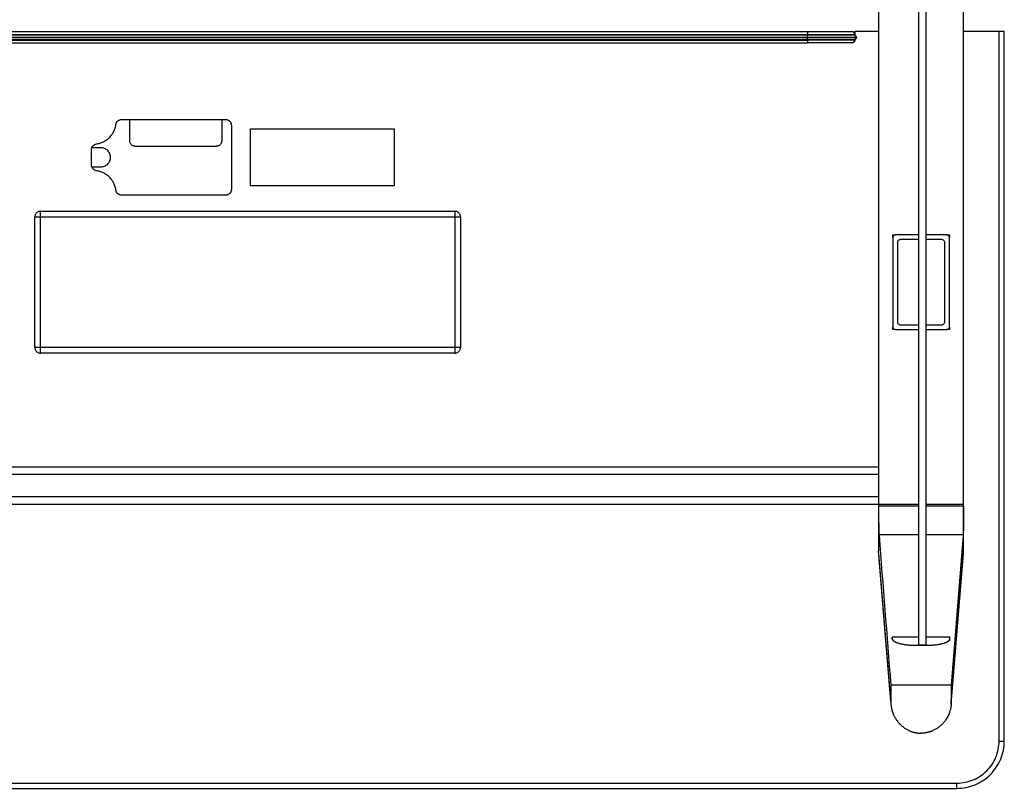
# Model space of a CAD drawing. Header units: millimetres. Extents: x -1402 to 198, y 625 to 2250.
# Tile 2 of 4: x -843 to 198, y 625 to 1437. Entities that reach past the tile are written whole.
import ezdxf

# ---------------------------------------------------------------- set-up
doc = ezdxf.new("R2010")
doc.units = ezdxf.units.MM

msp = doc.modelspace()

# ---------------------------------------------------------------- linework, layer by layer
at = {"color": 7, "linetype": 'Continuous', "lineweight": 25}
for p, q in [((107.6, 775.8), (107.6, 2098.4)), ((115.6, 775.8), (115.6, 2098.4)), ((155.1, 923), (155.1, 1998.8)), ((65.1, 1951.3), (65.1, 875.5)), ((-1193.9, 1424.6), (-9.9, 1424.6)), ((-1193.9, 1421.6), (-9.9, 1421.6)), ((-9.9, 1420.6), (-1193.9, 1420.6)), ((-1193.9, 1418.6), (-9.9, 1418.6)), ((-1193.9, 1416.6), (-9.9, 1416.6)), ((40.1, 1421.6), (40.1, 1420.6)), ((40.1, 1420.6), (40.1, 1420.6)), ((40.1, 1416.6), (40.1, 1416.6)), ((40.1, 1416.6), (40.1, 1415.6)), ((40.2, 1424.6), (40.2, 1421.9)), ((65.1, 1424.6), (40.2, 1424.6)), ((40.2, 1421.6), (40.2, 1420.6)), ((192.6, 1424.6), (155.1, 1424.6)), ((192.6, 674.6), (192.6, 1424.6)), ((198.1, 674.6), (198.1, 1424.6)), ((-1193.9, 1415.6), (-9.9, 1415.6)), ((-1193.9, 1412.6), (-9.9, 1412.6)), ((-735.1, 1331.6), (-625.1, 1331.6)), ((-726.9, 1331.1), (-726.9, 1309.6)), ((-628.9, 1309.6), (-628.9, 1331.1)), ((-619.1, 1325.6), (-619.1, 1257.6)), ((-598.9, 1321.6), (-446.9, 1321.6)), ((-598.9, 1261.6), (-598.9, 1321.6)), ((-446.9, 1321.6), (-446.9, 1261.6)), ((-756.9, 1301.6), (-766.4, 1301.6)), ((-720.9, 1303.6), (-634.9, 1303.6)), ((-766.9, 1283.4), (-766.9, 1299.9)), ((-766.4, 1281.6), (-756.9, 1281.6)), ((-446.9, 1261.6), (-598.9, 1261.6)), ((-625.1, 1251.6), (-735.1, 1251.6)), ((-826.9, 1090.6), (-826.9, 1228.6)), ((-820.9, 1234.6), (-382.9, 1234.6)), ((-820.9, 1228.6), (-382.9, 1228.6)), ((-820.9, 1090.6), (-820.9, 1228.6)), ((-382.9, 1228.6), (-382.9, 1090.6)), ((-376.9, 1228.6), (-376.9, 1090.6)), ((80.1, 1209.6), (83.1, 1209.6)), ((80.1, 1206.8), (80.1, 1209.6)), ((107.6, 1209.6), (83.1, 1209.6)), ((137.1, 1209.6), (115.6, 1209.6)), ((137.1, 1209.6), (140.1, 1209.6)), ((140.1, 1209.6), (140.1, 1207)), ((80.1, 1206.6), (80.1, 1112.6)), ((85.1, 1201.6), (85.1, 1117.6)), ((107.6, 1204.6), (88.1, 1204.6)), ((132.1, 1204.6), (115.6, 1204.6)), ((135.1, 1117.6), (135.1, 1201.6)), ((140.1, 1112.6), (140.1, 1206.6)), ((88.1, 1114.6), (107.6, 1114.6)), ((115.6, 1114.6), (132.1, 1114.6)), ((80.1, 1109.6), (80.1, 1112.5)), ((83.1, 1109.6), (80.1, 1109.6)), ((83.1, 1109.6), (107.6, 1109.6)), ((115.6, 1109.6), (137.1, 1109.6)), ((140.1, 1109.6), (137.1, 1109.6)), ((140.1, 1112.2), (140.1, 1109.6)), ((-382.9, 1090.6), (-820.9, 1090.6)), ((-382.9, 1084.6), (-820.9, 1084.6)), ((-1268.9, 964.6), (65.1, 964.6)), ((-1268.9, 956.6), (65.1, 956.6)), ((65.1, 932.6), (-1268.9, 932.6)), ((107.6, 924.6), (-1311.4, 924.6)), ((155.1, 924.6), (115.6, 924.6)), ((155.1, 875.5), (155.1, 923)), ((65.7, 892.5), (65.7, 891.7)), ((154.5, 891.7), (142.1, 733.8)), ((154.6, 892.5), (154.5, 891.7)), ((78.1, 716.3), (65.1, 875.5)), ((65.3, 872.9), (65.1, 875.3)), ((142.1, 716.3), (155.1, 875.5)), ((154.9, 872.9), (155.1, 875.3)), ((65.2, 872.9), (78.2, 713.5)), ((142, 713.5), (155, 872.9)), ((79.6, 784.5), (79.6, 782.6)), ((107.6, 784.5), (79.6, 784.5)), ((79.6, 782.7), (79.6, 784.5)), ((140.6, 784.5), (115.6, 784.5)), ((140.6, 782.6), (140.6, 784.5)), ((140.6, 784.5), (140.6, 784.5)), ((104.6, 775.8), (115.6, 775.8)), ((115.6, 775.5), (104.6, 775.5)), ((115.6, 775.8), (107.6, 775.8)), ((78.1, 733.8), (78.1, 716.3)), ((142.1, 733.8), (78.1, 733.8)), ((142.1, 733.8), (142.1, 716.3)), ((109.9, 682.8), (110.3, 682.8)), ((-1351.9, 630.1), (148.1, 630.1)), ((-1351.9, 624.6), (148.1, 624.6))]:
    msp.add_line(p, q, dxfattribs=at)
at = {"color": 8, "linetype": 'Continuous', "lineweight": 25}
for p, q in [((-9.9, 1421.6), (-9.9, 1420.6)), ((-9.9, 1416.6), (-9.9, 1415.6)), ((107.6, 923), (65.1, 923)), ((155.1, 923), (115.6, 923)), ((107.6, 892.5), (65.7, 892.5)), ((154.6, 892.5), (115.6, 892.5)), ((104.6, 775.5), (104.6, 775.8)), ((115.6, 775.5), (115.6, 775.8))]:
    msp.add_line(p, q, dxfattribs=at)
at = {"color": 7, "linetype": 'Continuous', "lineweight": 25}
for points, knots in [([(-9.9, 1424.6), (-9.9, 1424.6), (-9.9, 1424.6), (-9.9, 1424.3), (-9.9, 1424.1), (-9.9, 1423.5), (-9.9, 1423.1), (-9.9, 1422.4), (-9.9, 1422), (-9.9, 1421.6)], [0, 0, 0, 0, 0.25, 0.25, 0.5, 0.5, 0.75, 0.75, 1, 1, 1, 1]), ([(-9.9, 1424.6), (-3.7, 1424.6), (2.4, 1424.6), (13.8, 1424.6), (24.2, 1424.6), (31.2, 1424.6), (35.9, 1424.6), (37.1, 1424.6), (37.1, 1424.6)], [0, 0, 0, 0, 0.25, 0.25, 0.5, 0.75, 0.75, 1, 1, 1, 1]), ([(39.2, 1420.6), (38.7, 1420.6), (38, 1420.6), (36.3, 1420.6), (34.5, 1420.6), (32.8, 1420.6), (31.2, 1420.6), (29.1, 1420.6), (25.8, 1420.6), (20.9, 1420.6), (15.4, 1420.6), (10.7, 1420.6), (6.9, 1420.6), (3.9, 1420.6), (0.1, 1420.6), (-4.6, 1420.6), (-8, 1420.6), (-9.9, 1420.6)], [0, 0, 0, 0, 0.078776, 0.148236, 0.208384, 0.259215, 0.300724, 0.332911, 0.420972, 0.518027, 0.61615, 0.711948, 0.749235, 0.793489, 0.850038, 0.918877, 1, 1, 1, 1]), ([(-9.9, 1416.6), (-8, 1416.6), (-4.6, 1416.6), (0.1, 1416.6), (3.9, 1416.6), (6.9, 1416.6), (10.7, 1416.6), (15.4, 1416.6), (20.9, 1416.6), (25.8, 1416.6), (29.1, 1416.6), (31.2, 1416.6), (32.8, 1416.6), (34.5, 1416.6), (36.3, 1416.6), (38, 1416.6), (38.7, 1416.6), (39.2, 1416.6)], [0, 0, 0, 0, 0.081123, 0.149962, 0.206511, 0.250765, 0.288052, 0.38385, 0.481973, 0.579028, 0.667089, 0.699276, 0.740785, 0.791616, 0.851764, 0.921224, 1, 1, 1, 1]), ([(37.1, 1424.6), (37.5, 1424.6), (37.8, 1424.6), (38.6, 1424.3), (38.9, 1424.1), (39.5, 1423.5), (39.8, 1423.1), (40.1, 1422.4), (40.1, 1422), (40.1, 1421.6)], [0, 0, 0, 0, 0.25, 0.25, 0.5, 0.5, 0.75, 0.75, 1, 1, 1, 1]), ([(39.2, 1421.6), (39.3, 1421.9), (39.5, 1422.5), (39.4, 1423.3), (39, 1424), (38.5, 1424.3), (38.2, 1424.4)], [0, 0, 0, 0, 0.250826, 0.502607, 0.753117, 1, 1, 1, 1]), ([(39.1, 1421.6), (39.3, 1421.6), (40, 1421.6), (40.1, 1421.6), (40.1, 1421.6)], [0, 0, 0, 0, 0.32943, 1, 1, 1, 1]), ([(41.9, 1418.6), (41.8, 1418.9), (41.7, 1419.4), (41, 1420.1), (40.1, 1420.6), (39.5, 1420.6), (39.2, 1420.6)], [0, 0, 0, 0, 0.249642, 0.503743, 0.7558945, 1, 1, 1, 1]), ([(39.2, 1416.6), (39.5, 1416.7), (40.1, 1416.7), (41, 1417.2), (41.7, 1417.9), (41.8, 1418.4), (41.9, 1418.6)], [0, 0, 0, 0, 0.2441055, 0.496257, 0.750358, 1, 1, 1, 1]), ([(40.1, 1416.6), (40.4, 1416.6), (40.6, 1416.7), (41.1, 1416.9), (41.3, 1417), (41.7, 1417.4), (41.9, 1417.7), (42.1, 1418.1), (42.1, 1418.4), (42.1, 1418.6)], [0, 0, 0, 0, 0.25, 0.25, 0.5, 0.5, 0.75, 0.75, 1, 1, 1, 1]), ([(198.1, 1424.6), (198.1, 1424.6), (198, 1424.6), (197.6, 1424.6), (197.4, 1424.6), (197, 1424.6), (196.8, 1424.6), (196.2, 1424.6), (195.9, 1424.6), (195.3, 1424.6), (195, 1424.6), (194, 1424.6), (193.3, 1424.6), (192.6, 1424.6)], [0, 0, 0, 0, 0.25, 0.25, 0.375, 0.375, 0.5, 0.5, 0.625, 0.625, 0.75, 0.75, 1, 1, 1, 1]), ([(40.1, 1415.6), (40.1, 1415.6), (38.8, 1415.6), (33.8, 1415.6), (26.4, 1415.6), (15.3, 1415.6), (3.2, 1415.6), (-3.3, 1415.6), (-9.9, 1415.6)], [0, 0, 0, 0, 0.25, 0.25, 0.5, 0.75, 0.75, 1, 1, 1, 1]), ([(-9.9, 1415.6), (-9.9, 1415.3), (-9.9, 1414.9), (-9.9, 1414.2), (-9.9, 1413.8), (-9.9, 1413.2), (-9.9, 1413), (-9.9, 1412.7), (-9.9, 1412.6), (-9.9, 1412.6)], [0, 0, 0, 0, 0.25, 0.25, 0.5, 0.5, 0.75, 0.75, 1, 1, 1, 1]), ([(37.1, 1412.6), (37.1, 1412.6), (35.9, 1412.6), (31.2, 1412.6), (24.2, 1412.6), (13.8, 1412.6), (2.4, 1412.6), (-3.7, 1412.6), (-9.9, 1412.6)], [0, 0, 0, 0, 0.25, 0.25, 0.5, 0.75, 0.75, 1, 1, 1, 1]), ([(40.1, 1415.6), (40.1, 1415.3), (40.1, 1414.9), (39.8, 1414.2), (39.5, 1413.8), (38.9, 1413.2), (38.6, 1413), (37.8, 1412.7), (37.5, 1412.6), (37.1, 1412.6)], [0, 0, 0, 0, 0.25, 0.25, 0.5, 0.5, 0.75, 0.75, 1, 1, 1, 1]), ([(38.5, 1413.1), (38.4, 1413), (38, 1412.7), (37.5, 1412.7), (37.1, 1412.6)], [0, 0, 0, 0, 0.348185, 1, 1, 1, 1]), ([(38.2, 1412.8), (38.5, 1413), (39, 1413.3), (39.4, 1414), (39.5, 1414.8), (39.3, 1415.4), (39.2, 1415.6)], [0, 0, 0, 0, 0.246883, 0.497393, 0.749174, 1, 1, 1, 1]), ([(-761.7, 1305.8), (-760.5, 1306), (-759.3, 1306.3), (-756.9, 1307), (-755.6, 1307.5), (-753.3, 1308.6), (-752.1, 1309.3), (-749.9, 1310.9), (-748.9, 1311.7), (-747, 1313.7), (-746.1, 1314.7), (-744.6, 1316.9), (-743.9, 1318), (-742.7, 1320.4), (-742.3, 1321.6), (-741.5, 1324.1), (-741.2, 1325.3), (-741.1, 1326.5)], [0, 0, 0, 0, 0.125, 0.125, 0.25, 0.25, 0.375, 0.375, 0.5, 0.5, 0.625, 0.625, 0.75, 0.75, 0.875, 0.875, 1, 1, 1, 1]), ([(-741.1, 1326.5), (-741, 1327.1), (-740.8, 1327.8), (-740.1, 1329.1), (-739.6, 1329.7), (-738.5, 1330.7), (-737.8, 1331), (-736.5, 1331.5), (-735.8, 1331.6), (-735.1, 1331.6)], [0, 0, 0, 0, 0.25, 0.25, 0.5, 0.5, 0.75, 0.75, 1, 1, 1, 1]), ([(-727.4, 1331.6), (-727.3, 1331.6), (-727.3, 1331.6), (-727.1, 1331.6), (-727.1, 1331.5), (-727, 1331.4), (-726.9, 1331.4), (-726.9, 1331.3), (-726.9, 1331.2), (-726.9, 1331.1)], [0, 0, 0, 0, 0.25, 0.25, 0.5, 0.5, 0.75, 0.75, 1, 1, 1, 1]), ([(-628.9, 1331.1), (-628.9, 1331.2), (-628.9, 1331.3), (-628.8, 1331.4), (-628.8, 1331.4), (-628.7, 1331.5), (-628.6, 1331.6), (-628.5, 1331.6), (-628.4, 1331.6), (-628.4, 1331.6)], [0, 0, 0, 0, 0.25, 0.25, 0.5, 0.5, 0.75, 0.75, 1, 1, 1, 1]), ([(-625.1, 1331.6), (-624.8, 1331.6), (-624.4, 1331.6), (-623.7, 1331.5), (-623.3, 1331.4), (-622.6, 1331.1), (-622.2, 1330.9), (-621.5, 1330.4), (-621.2, 1330.2), (-620.6, 1329.6), (-620.3, 1329.3), (-619.9, 1328.6), (-619.7, 1328.2), (-619.4, 1327.5), (-619.3, 1327.1), (-619.2, 1326.4), (-619.1, 1326), (-619.1, 1325.6)], [0, 0, 0, 0, 0.125, 0.125, 0.25, 0.25, 0.375, 0.375, 0.5, 0.5, 0.625, 0.625, 0.75, 0.75, 0.875, 0.875, 1, 1, 1, 1]), ([(-766.9, 1299.9), (-766.9, 1300.5), (-766.8, 1301.2), (-766.3, 1302.6), (-765.9, 1303.3), (-764.9, 1304.4), (-764.3, 1304.9), (-763.1, 1305.5), (-762.4, 1305.7), (-761.7, 1305.8)], [0, 0, 0, 0, 0.25, 0.25, 0.5, 0.5, 0.75, 0.75, 1, 1, 1, 1]), ([(-756.9, 1281.6), (-756.3, 1281.6), (-755.7, 1281.7), (-754.4, 1281.9), (-753.8, 1282.1), (-752.6, 1282.6), (-752, 1282.9), (-750.8, 1283.6), (-750.3, 1284.1), (-749.3, 1285.1), (-748.9, 1285.6), (-748.1, 1286.7), (-747.8, 1287.3), (-747.3, 1288.6), (-747.2, 1289.2), (-746.9, 1290.4), (-746.9, 1291), (-746.9, 1292.2), (-746.9, 1292.8), (-747.2, 1294.1), (-747.3, 1294.7), (-747.8, 1295.9), (-748.1, 1296.5), (-748.9, 1297.7), (-749.3, 1298.2), (-750.3, 1299.2), (-750.8, 1299.6), (-752, 1300.4), (-752.6, 1300.7), (-753.8, 1301.2), (-754.4, 1301.4), (-755.7, 1301.6), (-756.3, 1301.6), (-756.9, 1301.6)], [0, 0, 0, 0, 0.0625, 0.0625, 0.125, 0.125, 0.1875, 0.1875, 0.25, 0.25, 0.3125, 0.3125, 0.375, 0.375, 0.4375, 0.4375, 0.5, 0.5, 0.5625, 0.5625, 0.625, 0.625, 0.6875, 0.6875, 0.75, 0.75, 0.8125, 0.8125, 0.875, 0.875, 0.9375, 0.9375, 1, 1, 1, 1]), ([(-726.9, 1309.6), (-726.9, 1309.3), (-726.9, 1308.9), (-726.7, 1308.2), (-726.6, 1307.8), (-726.3, 1307.1), (-726.1, 1306.7), (-725.7, 1306), (-725.4, 1305.7), (-724.8, 1305.1), (-724.5, 1304.8), (-723.8, 1304.4), (-723.5, 1304.2), (-722.7, 1303.9), (-722.3, 1303.8), (-721.6, 1303.7), (-721.2, 1303.6), (-720.9, 1303.6)], [0, 0, 0, 0, 0.125, 0.125, 0.25, 0.25, 0.375, 0.375, 0.5, 0.5, 0.625, 0.625, 0.75, 0.75, 0.875, 0.875, 1, 1, 1, 1]), ([(-634.9, 1303.6), (-634.5, 1303.6), (-634.2, 1303.7), (-633.4, 1303.8), (-633, 1303.9), (-632.3, 1304.2), (-631.9, 1304.4), (-631.3, 1304.8), (-630.9, 1305.1), (-630.3, 1305.7), (-630.1, 1306), (-629.6, 1306.7), (-629.5, 1307.1), (-629.2, 1307.8), (-629.1, 1308.2), (-628.9, 1308.9), (-628.9, 1309.3), (-628.9, 1309.6)], [0, 0, 0, 0, 0.125, 0.125, 0.25, 0.25, 0.375, 0.375, 0.5, 0.5, 0.625, 0.625, 0.75, 0.75, 0.875, 0.875, 1, 1, 1, 1]), ([(-761.7, 1277.4), (-762.4, 1277.5), (-763.1, 1277.7), (-764.3, 1278.4), (-764.9, 1278.9), (-765.9, 1280), (-766.3, 1280.7), (-766.8, 1282), (-766.9, 1282.7), (-766.9, 1283.4)], [0, 0, 0, 0, 0.25, 0.25, 0.5, 0.5, 0.75, 0.75, 1, 1, 1, 1]), ([(-741.1, 1256.8), (-741.2, 1258), (-741.5, 1259.2), (-742.3, 1261.7), (-742.7, 1262.9), (-743.9, 1265.2), (-744.6, 1266.4), (-746.1, 1268.6), (-747, 1269.6), (-748.9, 1271.5), (-749.9, 1272.4), (-752.1, 1274), (-753.3, 1274.6), (-755.6, 1275.8), (-756.9, 1276.3), (-759.3, 1277), (-760.5, 1277.3), (-761.7, 1277.4)], [0, 0, 0, 0, 0.125, 0.125, 0.25, 0.25, 0.375, 0.375, 0.5, 0.5, 0.625, 0.625, 0.75, 0.75, 0.875, 0.875, 1, 1, 1, 1]), ([(-735.1, 1251.6), (-735.8, 1251.6), (-736.5, 1251.7), (-737.8, 1252.2), (-738.5, 1252.6), (-739.6, 1253.6), (-740.1, 1254.2), (-740.8, 1255.5), (-741, 1256.1), (-741.1, 1256.8)], [0, 0, 0, 0, 0.25, 0.25, 0.5, 0.5, 0.75, 0.75, 1, 1, 1, 1]), ([(-619.1, 1257.6), (-619.1, 1257.3), (-619.2, 1256.9), (-619.3, 1256.2), (-619.4, 1255.8), (-619.7, 1255.1), (-619.9, 1254.7), (-620.3, 1254), (-620.6, 1253.7), (-621.2, 1253.1), (-621.5, 1252.8), (-622.2, 1252.4), (-622.6, 1252.2), (-623.3, 1251.9), (-623.7, 1251.8), (-624.4, 1251.7), (-624.8, 1251.6), (-625.1, 1251.6)], [0, 0, 0, 0, 0.125, 0.125, 0.25, 0.25, 0.375, 0.375, 0.5, 0.5, 0.625, 0.625, 0.75, 0.75, 0.875, 0.875, 1, 1, 1, 1]), ([(-820.9, 1234.6), (-821.2, 1234.6), (-821.6, 1234.6), (-822.3, 1234.5), (-822.7, 1234.4), (-823.5, 1234.1), (-823.8, 1233.9), (-824.5, 1233.4), (-824.8, 1233.2), (-825.4, 1232.6), (-825.7, 1232.3), (-826.1, 1231.6), (-826.3, 1231.2), (-826.6, 1230.5), (-826.7, 1230.1), (-826.9, 1229.4), (-826.9, 1229), (-826.9, 1228.6)], [0, 0, 0, 0, 0.125, 0.125, 0.25, 0.25, 0.375, 0.375, 0.5, 0.5, 0.625, 0.625, 0.75, 0.75, 0.875, 0.875, 1, 1, 1, 1]), ([(-826.9, 1228.6), (-826.9, 1228.6), (-826.9, 1228.6), (-826.7, 1228.6), (-826.6, 1228.6), (-826.3, 1228.6), (-826.1, 1228.6), (-825.7, 1228.6), (-825.4, 1228.6), (-824.8, 1228.6), (-824.5, 1228.6), (-823.8, 1228.6), (-823.5, 1228.6), (-822.7, 1228.6), (-822.3, 1228.6), (-821.6, 1228.6), (-821.2, 1228.6), (-820.9, 1228.6)], [0, 0, 0, 0, 0.125, 0.125, 0.25, 0.25, 0.375, 0.375, 0.5, 0.5, 0.625, 0.625, 0.75, 0.75, 0.875, 0.875, 1, 1, 1, 1]), ([(-820.9, 1228.6), (-820.9, 1229), (-820.9, 1229.4), (-820.9, 1230.1), (-820.9, 1230.5), (-820.9, 1231.2), (-820.9, 1231.6), (-820.9, 1232.3), (-820.9, 1232.6), (-820.9, 1233.2), (-820.9, 1233.4), (-820.9, 1233.9), (-820.9, 1234.1), (-820.9, 1234.4), (-820.9, 1234.5), (-820.9, 1234.6), (-820.9, 1234.6), (-820.9, 1234.6)], [0, 0, 0, 0, 0.125, 0.125, 0.25, 0.25, 0.375, 0.375, 0.5, 0.5, 0.625, 0.625, 0.75, 0.75, 0.875, 0.875, 1, 1, 1, 1]), ([(-382.9, 1234.6), (-382.9, 1234.6), (-382.9, 1234.6), (-382.9, 1234.5), (-382.9, 1234.4), (-382.9, 1234.1), (-382.9, 1233.9), (-382.9, 1233.4), (-382.9, 1233.2), (-382.9, 1232.6), (-382.9, 1232.3), (-382.9, 1231.6), (-382.9, 1231.2), (-382.9, 1230.5), (-382.9, 1230.1), (-382.9, 1229.4), (-382.9, 1229), (-382.9, 1228.6)], [0, 0, 0, 0, 0.125, 0.125, 0.25, 0.25, 0.375, 0.375, 0.5, 0.5, 0.625, 0.625, 0.75, 0.75, 0.875, 0.875, 1, 1, 1, 1]), ([(-376.9, 1228.6), (-376.9, 1229), (-376.9, 1229.4), (-377.1, 1230.1), (-377.2, 1230.5), (-377.5, 1231.2), (-377.6, 1231.6), (-378.1, 1232.3), (-378.3, 1232.6), (-378.9, 1233.2), (-379.3, 1233.4), (-379.9, 1233.9), (-380.3, 1234.1), (-381, 1234.4), (-381.4, 1234.5), (-382.2, 1234.6), (-382.5, 1234.6), (-382.9, 1234.6)], [0, 0, 0, 0, 0.125, 0.125, 0.25, 0.25, 0.375, 0.375, 0.5, 0.5, 0.625, 0.625, 0.75, 0.75, 0.875, 0.875, 1, 1, 1, 1]), ([(-382.9, 1228.6), (-382.5, 1228.6), (-382.2, 1228.6), (-381.4, 1228.6), (-381, 1228.6), (-380.3, 1228.6), (-379.9, 1228.6), (-379.3, 1228.6), (-378.9, 1228.6), (-378.3, 1228.6), (-378.1, 1228.6), (-377.6, 1228.6), (-377.5, 1228.6), (-377.2, 1228.6), (-377.1, 1228.6), (-376.9, 1228.6), (-376.9, 1228.6), (-376.9, 1228.6)], [0, 0, 0, 0, 0.125, 0.125, 0.25, 0.25, 0.375, 0.375, 0.5, 0.5, 0.625, 0.625, 0.75, 0.75, 0.875, 0.875, 1, 1, 1, 1]), ([(83.1, 1209.6), (82.8, 1209.6), (82.4, 1209.6), (81.6, 1209.3), (81.3, 1209), (80.7, 1208.5), (80.5, 1208.1), (80.2, 1207.4), (80.1, 1207), (80.1, 1206.6)], [0, 0, 0, 0, 0.25, 0.25, 0.5, 0.5, 0.75, 0.75, 1, 1, 1, 1]), ([(140.1, 1206.6), (140.1, 1207), (140.1, 1207.4), (139.8, 1208.1), (139.5, 1208.5), (138.9, 1209), (138.6, 1209.3), (137.8, 1209.6), (137.5, 1209.6), (137.1, 1209.6)], [0, 0, 0, 0, 0.25, 0.25, 0.5, 0.5, 0.75, 0.75, 1, 1, 1, 1]), ([(88.1, 1204.6), (87.8, 1204.6), (87.4, 1204.6), (86.6, 1204.3), (86.3, 1204), (85.7, 1203.5), (85.5, 1203.1), (85.2, 1202.4), (85.1, 1202), (85.1, 1201.6)], [0, 0, 0, 0, 0.25, 0.25, 0.5, 0.5, 0.75, 0.75, 1, 1, 1, 1]), ([(135.1, 1201.6), (135.1, 1202), (135.1, 1202.4), (134.8, 1203.1), (134.5, 1203.5), (133.9, 1204), (133.6, 1204.3), (132.9, 1204.6), (132.5, 1204.6), (132.1, 1204.6)], [0, 0, 0, 0, 0.25, 0.25, 0.5, 0.5, 0.75, 0.75, 1, 1, 1, 1]), ([(85.1, 1117.6), (85.1, 1117.3), (85.2, 1116.9), (85.5, 1116.2), (85.7, 1115.8), (86.3, 1115.2), (86.6, 1115), (87.4, 1114.7), (87.8, 1114.6), (88.1, 1114.6)], [0, 0, 0, 0, 0.25, 0.25, 0.5, 0.5, 0.75, 0.75, 1, 1, 1, 1]), ([(132.1, 1114.6), (132.5, 1114.6), (132.9, 1114.7), (133.6, 1115), (133.9, 1115.2), (134.5, 1115.8), (134.8, 1116.2), (135.1, 1116.9), (135.1, 1117.3), (135.1, 1117.6)], [0, 0, 0, 0, 0.25, 0.25, 0.5, 0.5, 0.75, 0.75, 1, 1, 1, 1]), ([(80.1, 1112.6), (80.1, 1112.3), (80.2, 1111.9), (80.5, 1111.2), (80.7, 1110.8), (81.3, 1110.2), (81.6, 1110), (82.4, 1109.7), (82.8, 1109.6), (83.1, 1109.6)], [0, 0, 0, 0, 0.25, 0.25, 0.5, 0.5, 0.75, 0.75, 1, 1, 1, 1]), ([(137.1, 1109.6), (137.5, 1109.6), (137.8, 1109.7), (138.6, 1110), (138.9, 1110.2), (139.5, 1110.8), (139.8, 1111.2), (140.1, 1111.9), (140.1, 1112.3), (140.1, 1112.6)], [0, 0, 0, 0, 0.25, 0.25, 0.5, 0.5, 0.75, 0.75, 1, 1, 1, 1]), ([(-826.9, 1090.6), (-826.9, 1090.3), (-826.9, 1089.9), (-826.7, 1089.2), (-826.6, 1088.8), (-826.3, 1088.1), (-826.1, 1087.7), (-825.7, 1087), (-825.4, 1086.7), (-824.8, 1086.1), (-824.5, 1085.8), (-823.8, 1085.4), (-823.5, 1085.2), (-822.7, 1084.9), (-822.3, 1084.8), (-821.6, 1084.7), (-821.2, 1084.6), (-820.9, 1084.6)], [0, 0, 0, 0, 0.125, 0.125, 0.25, 0.25, 0.375, 0.375, 0.5, 0.5, 0.625, 0.625, 0.75, 0.75, 0.875, 0.875, 1, 1, 1, 1]), ([(-820.9, 1090.6), (-821.2, 1090.6), (-821.6, 1090.6), (-822.3, 1090.6), (-822.7, 1090.6), (-823.5, 1090.6), (-823.8, 1090.6), (-824.5, 1090.6), (-824.8, 1090.6), (-825.4, 1090.6), (-825.7, 1090.6), (-826.1, 1090.6), (-826.3, 1090.6), (-826.6, 1090.6), (-826.7, 1090.6), (-826.9, 1090.6), (-826.9, 1090.6), (-826.9, 1090.6)], [0, 0, 0, 0, 0.125, 0.125, 0.25, 0.25, 0.375, 0.375, 0.5, 0.5, 0.625, 0.625, 0.75, 0.75, 0.875, 0.875, 1, 1, 1, 1]), ([(-820.9, 1084.6), (-820.9, 1084.6), (-820.9, 1084.7), (-820.9, 1084.8), (-820.9, 1084.9), (-820.9, 1085.2), (-820.9, 1085.4), (-820.9, 1085.8), (-820.9, 1086.1), (-820.9, 1086.7), (-820.9, 1087), (-820.9, 1087.7), (-820.9, 1088.1), (-820.9, 1088.8), (-820.9, 1089.2), (-820.9, 1089.9), (-820.9, 1090.3), (-820.9, 1090.6)], [0, 0, 0, 0, 0.125, 0.125, 0.25, 0.25, 0.375, 0.375, 0.5, 0.5, 0.625, 0.625, 0.75, 0.75, 0.875, 0.875, 1, 1, 1, 1]), ([(-382.9, 1090.6), (-382.9, 1090.3), (-382.9, 1089.9), (-382.9, 1089.2), (-382.9, 1088.8), (-382.9, 1088.1), (-382.9, 1087.7), (-382.9, 1087), (-382.9, 1086.7), (-382.9, 1086.1), (-382.9, 1085.8), (-382.9, 1085.4), (-382.9, 1085.2), (-382.9, 1084.9), (-382.9, 1084.8), (-382.9, 1084.7), (-382.9, 1084.6), (-382.9, 1084.6)], [0, 0, 0, 0, 0.125, 0.125, 0.25, 0.25, 0.375, 0.375, 0.5, 0.5, 0.625, 0.625, 0.75, 0.75, 0.875, 0.875, 1, 1, 1, 1]), ([(-382.9, 1084.6), (-382.5, 1084.6), (-382.2, 1084.7), (-381.4, 1084.8), (-381, 1084.9), (-380.3, 1085.2), (-379.9, 1085.4), (-379.3, 1085.8), (-378.9, 1086.1), (-378.3, 1086.7), (-378.1, 1087), (-377.6, 1087.7), (-377.5, 1088.1), (-377.2, 1088.8), (-377.1, 1089.2), (-376.9, 1089.9), (-376.9, 1090.3), (-376.9, 1090.6)], [0, 0, 0, 0, 0.125, 0.125, 0.25, 0.25, 0.375, 0.375, 0.5, 0.5, 0.625, 0.625, 0.75, 0.75, 0.875, 0.875, 1, 1, 1, 1]), ([(-376.9, 1090.6), (-376.9, 1090.6), (-376.9, 1090.6), (-377.1, 1090.6), (-377.2, 1090.6), (-377.5, 1090.6), (-377.6, 1090.6), (-378.1, 1090.6), (-378.3, 1090.6), (-378.9, 1090.6), (-379.3, 1090.6), (-379.9, 1090.6), (-380.3, 1090.6), (-381, 1090.6), (-381.4, 1090.6), (-382.2, 1090.6), (-382.5, 1090.6), (-382.9, 1090.6)], [0, 0, 0, 0, 0.125, 0.125, 0.25, 0.25, 0.375, 0.375, 0.5, 0.5, 0.625, 0.625, 0.75, 0.75, 0.875, 0.875, 1, 1, 1, 1]), ([(65.1, 923), (65.1, 922.8), (65.1, 922.4), (65.1, 921.9), (65.1, 921.3), (65.1, 920.8), (65.1, 920.2), (65.1, 919.7), (65.1, 919.1), (65.1, 918.5), (65.1, 918), (65.1, 917.4), (65.1, 916.9), (65.1, 916.3), (65.1, 915.7), (65.1, 915.2), (65.1, 914.6), (65.1, 914), (65.2, 913.5), (65.2, 912.9), (65.2, 912.4), (65.2, 911.8), (65.2, 911.3), (65.2, 910.7), (65.2, 910.2), (65.2, 909.6), (65.2, 909.1), (65.2, 908.5), (65.2, 908), (65.2, 907.5), (65.2, 907), (65.2, 906.4), (65.2, 905.9), (65.2, 905.4), (65.2, 904.9), (65.3, 904.4), (65.3, 903.9), (65.3, 903.5), (65.3, 903), (65.3, 902.5), (65.3, 901.9), (65.3, 901.4), (65.3, 900.9), (65.3, 900.3), (65.4, 899.8), (65.4, 899.2), (65.4, 898.6), (65.4, 898.1), (65.4, 897.5), (65.4, 897), (65.5, 896.5), (65.5, 895.9), (65.5, 895.4), (65.5, 894.9), (65.5, 894.5), (65.6, 894), (65.6, 893.6), (65.6, 893.2), (65.6, 892.8), (65.6, 892.6), (65.7, 892.5)], [0, 0, 0, 0, 0.013371, 0.026815, 0.040332, 0.05392, 0.067578, 0.081303, 0.095095, 0.108951, 0.12287, 0.13685, 0.15089, 0.164987, 0.179139, 0.193345, 0.207603, 0.221909, 0.236263, 0.250662, 0.265104, 0.279586, 0.294107, 0.308663, 0.323253, 0.337874, 0.352524, 0.367199, 0.381899, 0.396619, 0.411358, 0.426113, 0.440881, 0.45566, 0.470447, 0.48524, 0.500036, 0.514867, 0.530392, 0.546609, 0.563513, 0.581097, 0.599357, 0.618282, 0.637866, 0.658097, 0.678965, 0.700455, 0.722553, 0.745244, 0.768509, 0.792328, 0.816682, 0.841547, 0.866899, 0.892711, 0.918957, 0.945608, 0.972633, 1, 1, 1, 1]), ([(155.1, 923), (155.1, 922.8), (155.1, 922.4), (155.1, 921.8), (155.1, 921.3), (155.1, 920.7), (155.1, 920.1), (155.1, 919.6), (155.1, 919), (155.1, 918.5), (155.1, 917.9), (155.1, 917.3), (155.1, 916.8), (155.1, 916.2), (155.1, 915.7), (155.1, 915.1), (155.1, 914.6), (155.1, 914), (155.1, 913.5), (155.1, 912.3), (155.1, 910.5), (155, 908.2), (155, 906), (155, 903.9), (154.9, 901.9), (154.9, 900.1), (154.8, 898.4), (154.8, 897.1), (154.8, 896.2), (154.7, 895.6), (154.7, 895.1), (154.7, 894.6), (154.7, 894.1), (154.7, 893.6), (154.6, 893.2), (154.6, 892.8), (154.6, 892.6), (154.6, 892.5)], [0, 0, 0, 0, 0.013992, 0.027949, 0.041875, 0.055775, 0.069653, 0.083513, 0.09736, 0.111198, 0.125031, 0.138864, 0.152701, 0.166548, 0.180407, 0.194283, 0.208182, 0.222107, 0.236062, 0.250052, 0.312746, 0.375039, 0.437331, 0.500024, 0.562707, 0.624994, 0.687287, 0.749987, 0.777927, 0.805746, 0.833477, 0.861156, 0.888818, 0.916498, 0.944232, 0.972054, 1, 1, 1, 1]), ([(65.7, 891.7), (65.7, 891.7), (65.7, 891.7), (65.7, 891.7), (65.7, 891.7), (65.7, 891.7), (65.7, 891.7), (69.8, 839.1), (74, 786.5), (78.1, 733.8)], [0, 0, 0, 0, 0.0000001, 0.0000001, 0.0000001, 0.0000037, 0.0000037, 0.0000037, 1, 1, 1, 1]), ([(65.1, 875.3), (65.1, 875.3), (65.1, 875.3), (65.1, 875.4), (65.1, 875.4), (65.1, 875.5), (65.1, 875.5), (65.1, 875.5)], [0, 0, 0, 0, 0.399969, 0.640026, 0.784086, 0.892043, 1, 1, 1, 1]), ([(155.1, 875.3), (155.1, 875.3), (155.1, 875.3), (155.1, 875.4), (155.1, 875.4), (155.1, 875.4), (155.1, 875.5), (155.1, 875.5), (155.1, 875.5), (155.1, 875.5), (155.1, 875.5)], [0, 0, 0, 0, 0.2498766, 0.5012593, 0.7017791, 0.7769807, 0.8523301, 0.9275247, 0.981375, 1, 1, 1, 1]), ([(79.6, 782.8), (79.6, 782.4), (79.8, 781.9), (80.4, 781.1), (80.9, 780.6), (82.1, 779.8), (82.9, 779.3), (84.8, 778.5), (85.9, 778.2), (88.3, 777.5), (89.6, 777.2), (92.5, 776.6), (94, 776.4), (97, 776.1), (98.6, 776), (101.6, 775.8), (103.2, 775.8), (104.6, 775.8)], [0, 0, 0, 0, 0.125, 0.125, 0.25, 0.25, 0.375, 0.375, 0.5, 0.5, 0.625, 0.625, 0.75, 0.75, 0.875, 0.875, 1, 1, 1, 1]), ([(104.6, 775.5), (103, 775.5), (100.6, 775.6), (98.2, 775.8), (96.7, 775.9), (95.9, 776), (92.1, 776.4), (89.4, 776.9), (84.8, 778.2), (82.9, 779), (81.3, 780.1), (81, 780.3), (80.6, 780.7), (80.3, 781), (79.8, 781.6), (79.6, 782.1), (79.6, 782.6)], [0, 0, 0, 0, 0.125, 0.1875, 0.1875, 0.25, 0.25, 0.5, 0.5, 0.75, 0.75, 0.8125, 0.8125, 0.875, 0.875, 1, 1, 1, 1]), ([(115.6, 775.8), (117.1, 775.8), (118.6, 775.8), (121.7, 776), (123.2, 776.1), (126.3, 776.4), (127.8, 776.6), (130.6, 777.2), (131.9, 777.5), (134.4, 778.2), (135.5, 778.5), (137.3, 779.3), (138.1, 779.8), (139.4, 780.6), (139.8, 781.1), (140.4, 781.9), (140.6, 782.4), (140.6, 782.8)], [0, 0, 0, 0, 0.125, 0.125, 0.25, 0.25, 0.375, 0.375, 0.5, 0.5, 0.625, 0.625, 0.75, 0.75, 0.875, 0.875, 1, 1, 1, 1]), ([(140.2, 781.6), (140.1, 781.4), (139.9, 780.7), (138.2, 779.5), (135.4, 778.2), (131.5, 777.1), (126.7, 776.2), (121.3, 775.6), (117.5, 775.6), (115.6, 775.5)], [0, 0, 0, 0, 0.060756, 0.214192, 0.366807, 0.519758, 0.6796, 0.839857, 1, 1, 1, 1]), ([(78.1, 716.3), (78.1, 716.1), (78.1, 715.7), (78.1, 715.1), (78.2, 714.5), (78.2, 713.9), (78.2, 713.3), (78.3, 712.7), (78.4, 712.1), (78.5, 711.5), (78.5, 710.9), (78.6, 710.3), (78.8, 709.7), (78.9, 709.1), (79, 708.5), (79.2, 707.9), (79.3, 707.3), (79.5, 706.7), (79.6, 706.1), (79.8, 705.6), (80, 705), (80.2, 704.4), (80.8, 703), (81.7, 700.9), (83.3, 698.1), (85.1, 695.5), (87.2, 693), (89.5, 690.8), (92, 688.8), (94.6, 687), (96.9, 685.9), (98.5, 685.2), (99.5, 684.8), (100.5, 684.4), (101.5, 684.1), (102.5, 683.8), (103.6, 683.6), (104.6, 683.4), (105.7, 683.2), (106.7, 683), (107.8, 682.9), (108.8, 682.9), (109.5, 682.8), (109.9, 682.8)], [0, 0, 0, 0, 0.0120415, 0.0240461, 0.0360174, 0.0479591, 0.0598747, 0.0717681, 0.0836429, 0.0955028, 0.1073517, 0.1191931, 0.131031, 0.142869, 0.154711, 0.1665606, 0.1784217, 0.190298, 0.2021931, 0.2141109, 0.226055, 0.2380291, 0.2500368, 0.313101, 0.3754046, 0.437514, 0.5000008, 0.5631569, 0.6254561, 0.6875159, 0.7499609, 0.7711078, 0.7921167, 0.8130116, 0.8338167, 0.8545565, 0.8752559, 0.8959399, 0.9166334, 0.9373614, 0.9581488, 0.9790202, 1, 1, 1, 1]), ([(142.1, 716.3), (142.1, 716.2), (142.1, 715.8), (142.1, 715.2), (142.1, 714.6), (142, 714), (142, 713.4), (141.9, 712.7), (141.9, 712.1), (141.8, 711.4), (141.7, 710.7), (141.4, 709.2), (140.8, 706.9), (139.9, 704.1), (138.9, 701.6), (137.8, 699.6), (136.7, 697.7), (135.5, 696), (134.3, 694.4), (132.7, 692.6), (130.7, 690.7), (128.1, 688.6), (125.5, 687), (123.3, 685.9), (121.7, 685.2), (120.7, 684.8), (119.7, 684.4), (118.6, 684.1), (117.6, 683.8), (116.6, 683.6), (115.5, 683.3), (114.5, 683.2), (113.4, 683), (112.4, 682.9), (111.4, 682.9), (110.7, 682.8), (110.3, 682.8)], [0, 0, 0, 0, 0.01078, 0.02193, 0.033455, 0.045359, 0.057649, 0.070327, 0.083399, 0.09687, 0.110742, 0.125021, 0.1868, 0.250004, 0.297056, 0.342145, 0.385108, 0.425811, 0.464144, 0.500025, 0.566318, 0.630225, 0.691505, 0.749978, 0.771377, 0.792708, 0.81396, 0.835123, 0.856186, 0.877138, 0.897969, 0.918671, 0.939233, 0.959648, 0.979906, 1, 1, 1, 1]), ([(148.1, 630.1), (153.9, 630.1), (159.8, 631.3), (170.5, 635.8), (180.4, 642.3), (187, 652.2), (191.5, 663), (192.6, 668.8), (192.6, 674.6)], [0, 0, 0, 0, 0.25, 0.25, 0.5, 0.75, 0.75, 1, 1, 1, 1]), ([(148.1, 624.6), (154.7, 624.6), (161.2, 625.9), (173.3, 630.9), (184.4, 638.4), (191.8, 649.5), (196.8, 661.5), (198.1, 668.1), (198.1, 674.6)], [0, 0, 0, 0, 0.25, 0.25, 0.5, 0.75, 0.75, 1, 1, 1, 1]), ([(192.6, 674.6), (193.3, 674.6), (194, 674.6), (195, 674.6), (195.3, 674.6), (195.9, 674.6), (196.2, 674.6), (196.8, 674.6), (197, 674.6), (197.4, 674.6), (197.6, 674.6), (198, 674.6), (198.1, 674.6), (198.1, 674.6)], [0, 0, 0, 0, 0.25, 0.25, 0.375, 0.375, 0.5, 0.5, 0.625, 0.625, 0.75, 0.75, 1, 1, 1, 1]), ([(148.1, 624.6), (148.1, 624.6), (148.1, 624.8), (148.1, 625.2), (148.1, 625.3), (148.1, 625.7), (148.1, 626), (148.1, 626.5), (148.1, 626.8), (148.1, 627.4), (148.1, 627.8), (148.1, 628.8), (148.1, 629.5), (148.1, 630.1)], [0, 0, 0, 0, 0.25, 0.25, 0.375, 0.375, 0.5, 0.5, 0.625, 0.625, 0.75, 0.75, 1, 1, 1, 1])]:
    msp.add_open_spline(points, degree=3, knots=knots, dxfattribs=at)
at = {"color": 8, "linetype": 'Continuous', "lineweight": 25}
for points, knots in [([(-9.9, 1421.6), (-7.7, 1421.6), (-3.3, 1421.6), (3.1, 1421.6), (9.3, 1421.6), (15.2, 1421.6), (20.6, 1421.6), (25.6, 1421.6), (29.9, 1421.6), (33.5, 1421.6), (36.4, 1421.6), (38.3, 1421.6), (38.9, 1421.6), (39.1, 1421.6)], [0, 0, 0, 0, 0.095155, 0.190319, 0.285472, 0.380632, 0.4758, 0.570951, 0.666102, 0.76127, 0.856429, 0.951583, 1, 1, 1, 1]), ([(-9.9, 1418.6), (-9.9, 1418.9), (-9.9, 1419.1), (-9.9, 1419.6), (-9.9, 1419.9), (-9.9, 1420.2), (-9.9, 1420.4), (-9.9, 1420.6), (-9.9, 1420.6), (-9.9, 1420.6)], [0, 0, 0, 0, 0.25, 0.25, 0.5, 0.5, 0.75, 0.75, 1, 1, 1, 1]), ([(-9.9, 1418.6), (-7.3, 1418.6), (-2.3, 1418.6), (5.2, 1418.6), (12.3, 1418.6), (19, 1418.6), (25, 1418.6), (30.2, 1418.6), (34.5, 1418.6), (37.9, 1418.6), (40.3, 1418.6), (41.5, 1418.6), (41.7, 1418.6), (41.8, 1418.6)], [0, 0, 0, 0, 0.099629, 0.199258, 0.298885, 0.398515, 0.498144, 0.59777, 0.691717, 0.785665, 0.879608, 0.973554, 1, 1, 1, 1]), ([(-9.9, 1416.6), (-9.9, 1416.6), (-9.9, 1416.7), (-9.9, 1416.9), (-9.9, 1417), (-9.9, 1417.4), (-9.9, 1417.7), (-9.9, 1418.1), (-9.9, 1418.4), (-9.9, 1418.6)], [0, 0, 0, 0, 0.25, 0.25, 0.5, 0.5, 0.75, 0.75, 1, 1, 1, 1])]:
    msp.add_open_spline(points, degree=3, knots=knots, dxfattribs=at)
at = {"color": 7, "linetype": 'Continuous', "lineweight": 25}
msp.add_open_spline([(110.3, 682.8), (110.2, 682.8), (110, 682.8), (109.9, 682.8)], degree=3, dxfattribs=at)

doc.saveas('drawing.dxf')
